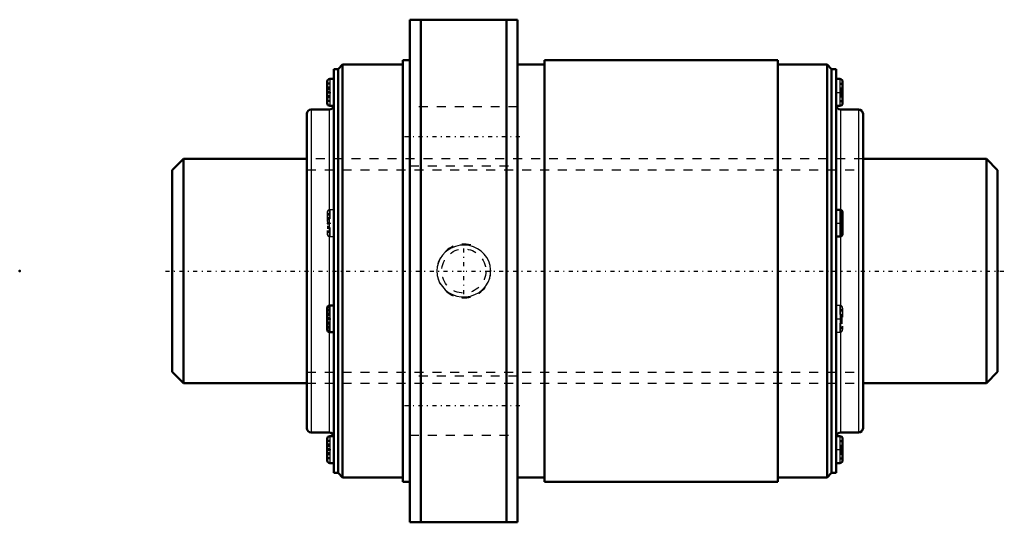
# Model space of a CAD drawing. Header units: millimetres. Extents: x -17 to 93, y -28 to 28.
import ezdxf

# ---------------------------------------------------------------- set-up
doc = ezdxf.new("R2010")
doc.units = ezdxf.units.MM
doc.linetypes.add('Center', pattern=[1.5, 0.45, -0.5, 0.05, -0.5])
doc.linetypes.add('Dashed', pattern=[2, 1, -1])
for name, color, linetype, lineweight in [('2d ConnectionPoints', 7, 'Continuous', 50), ('AM_0', 7, 'Continuous', 50), ('AM_4', 3, 'Continuous', 25), ('AM_5', 3, 'Continuous', 25), ('AM_7', 7, 'Center', 25), ('AM_9', 6, 'Dashed', 25)]:
    doc.layers.add(name, color=color, linetype=linetype, lineweight=lineweight)

# ---------------------------------------------------------------- blocks, each defined once
blk = doc.blocks.new('1_BLK2525_3_6ZZ_Nut_0_in_BLK2525_3_6ZZ_92LC7T_000_4')
at = {"layer": 'AM_0'}
for p, q in [((38.5, 28), (26.5, 28)), ((26.5, 28), (26.5, -28)), ((27.73, 28), (27.73, -28)), ((37.27, 28), (37.27, -28)), ((38.5, 28), (38.5, -28)), ((25.7, 23.5), (25.7, -23.5)), ((26.5, 23.5), (25.7, 23.5)), ((41.5, 23.5), (41.5, -23.5)), ((67.5, 23.5), (41.5, 23.5)), ((67.5, 23.5), (67.5, -23.5)), ((18, 22.5), (18, -22.5)), ((18.5, 22.5), (18, 22.5)), ((19, 23), (18.5, 22.5)), ((18.5, 22.5), (18.5, -22.5)), ((19, 23), (19, -23)), ((25.7, 23), (19, 23)), ((41.5, 23), (38.5, 23)), ((73, 23), (67.5, 23)), ((73.5, 22.5), (73, 23)), ((73, 23), (73, -23)), ((74, 22.5), (73.5, 22.5)), ((73.5, 22.5), (73.5, -22.5)), ((74, 22.5), (74, -22.5)), ((17.27, 21.1), (17.27, 18.7)), ((18, 21.4), (17.57, 21.4)), ((74.43, 21.4), (74, 21.4)), ((74.73, 21.1), (74.73, 18.7)), ((17.5, 18), (15.5, 18)), ((17.57, 18.4), (18, 18.4)), ((74.01, 18.4), (74.43, 18.4)), ((76.5, 18), (74.5, 18)), ((15, 17.5), (15, -17.5)), ((77, 17.5), (77, -17.5)), ((74.43, 6.83), (74, 6.83)), ((74.73, 6.53), (74.73, 4.13)), ((74, 3.83), (74.43, 3.83)), ((17.27, -4.13), (17.27, -6.53)), ((18, -3.83), (17.57, -3.83)), ((17.57, -6.83), (18, -6.83)), ((15.5, -18), (17.5, -18)), ((17.99, -18.4), (17.57, -18.4)), ((74.43, -18.4), (74, -18.4)), ((74.5, -18), (76.5, -18)), ((17.27, -18.7), (17.27, -21.1)), ((74.73, -18.7), (74.73, -21.1)), ((17.57, -21.4), (18, -21.4)), ((74, -21.4), (74.43, -21.4)), ((18, -22.5), (18.5, -22.5)), ((18.5, -22.5), (19, -23)), ((19, -23), (25.7, -23)), ((38.5, -23), (41.5, -23)), ((67.5, -23), (73, -23)), ((73, -23), (73.5, -22.5)), ((73.5, -22.5), (74, -22.5)), ((25.7, -23.5), (26.5, -23.5)), ((41.5, -23.5), (67.5, -23.5)), ((26.5, -28), (38.5, -28))]:
    blk.add_line(p, q, dxfattribs=at)
for centre, radius, start, end in [((17.57, 21.1), 0.3, 90, 180), ((74.43, 21.1), 0.3, 360, 90), ((17.57, 18.7), 0.3, 180, 270), ((74.43, 18.7), 0.3, 270, 0), ((15.5, 17.5), 0.5, 90, 180), ((17.5, 18.5), 0.5, 270, 348.2375), ((74.5, 18.5), 0.5, 180, 270), ((76.5, 17.5), 0.5, 360, 90), ((74.43, 6.53), 0.3, 360, 90), ((74.43, 4.13), 0.3, 270, 0), ((17.57, -4.13), 0.3, 90, 180), ((17.57, -6.53), 0.3, 180, 270), ((15.5, -17.5), 0.5, 180, 270), ((76.5, -17.5), 0.5, 270, 0), ((17.57, -18.7), 0.3, 90, 180), ((17.5, -18.5), 0.5, 0, 90), ((74.5, -18.5), 0.5, 90, 168.2375), ((74.43, -18.7), 0.3, 360, 90), ((17.57, -21.1), 0.3, 180, 270), ((74.43, -21.1), 0.3, 270, 0)]:
    blk.add_arc(centre, radius, start, end, dxfattribs=at)
at = {"layer": 'AM_4'}
for p, q in [((17.57, 21.4), (17.57, 18.4)), ((74.43, 21.4), (74.43, 18.4)), ((15.5, 18), (15.5, -18)), ((17.5, 18), (17.5, -3.84)), ((74.5, 18), (74.5, 6.82)), ((76.5, 18), (76.5, -18)), ((74.43, 6.83), (74.43, 3.83)), ((74.5, 3.84), (74.5, -18)), ((17.57, -3.83), (17.57, -6.83)), ((17.5, -6.82), (17.5, -18)), ((17.57, -18.4), (17.57, -21.4)), ((74.43, -18.4), (74.43, -21.4))]:
    blk.add_line(p, q, dxfattribs=at)
at = {"layer": 'AM_5', "linetype": 'Dashed'}
blk.add_arc((32.5, 0), 3, 75, 15, dxfattribs=at)
at = {"layer": 'AM_7'}
for p, q in [((17.23, 19.9), (18.04, 19.9)), ((73.96, 19.9), (74.77, 19.9)), ((25.9, 15), (39.1, 15)), ((17.23, 5.33), (18.04, 5.33)), ((73.96, 5.33), (74.77, 5.33)), ((32.5, -2.58), (32.5, 2.58)), ((17.23, -5.33), (18.04, -5.33)), ((73.96, -5.33), (74.77, -5.33)), ((25.9, -15), (39.1, -15)), ((17.23, -19.9), (18.04, -19.9)), ((73.96, -19.9), (74.77, -19.9))]:
    blk.add_line(p, q, dxfattribs=at)
at = {"layer": 'AM_9'}
for p, q in [((17.57, 20.93), (17.27, 20.93)), ((74.43, 20.93), (74.73, 20.93)), ((17.57, 20.8), (17.27, 20.8)), ((17.57, 20.49), (17.27, 20.49)), ((17.57, 20.4), (17.27, 20.4)), ((17.57, 20.36), (17.27, 20.36)), ((17.57, 20.28), (17.27, 20.28)), ((17.27, 20.27), (17.57, 20.27)), ((17.57, 20), (17.27, 20)), ((17.57, 19.92), (17.27, 19.92)), ((17.57, 19.88), (17.27, 19.88)), ((17.57, 19.8), (17.27, 19.8)), ((74.43, 20.8), (74.73, 20.8)), ((74.43, 20.4), (74.73, 20.4)), ((74.43, 20.3), (74.73, 20.3)), ((74.43, 20.23), (74.73, 20.23)), ((74.43, 20.23), (74.73, 20.23)), ((74.43, 20.17), (74.73, 20.17)), ((74.43, 20.05), (74.73, 20.05)), ((74.43, 19.92), (74.73, 19.92)), ((74.43, 19.88), (74.73, 19.88)), ((17.57, 19.52), (17.27, 19.52)), ((17.57, 19.51), (17.27, 19.51)), ((17.57, 19.43), (17.27, 19.43)), ((17.57, 19.4), (17.27, 19.4)), ((17.57, 19.3), (17.27, 19.3)), ((17.57, 19), (17.27, 19)), ((17.57, 18.87), (17.27, 18.87)), ((74.43, 19.75), (74.73, 19.75)), ((74.43, 19.62), (74.73, 19.62)), ((74.43, 19.57), (74.73, 19.57)), ((74.73, 19.57), (74.43, 19.57)), ((74.43, 19.5), (74.73, 19.5)), ((74.43, 19.4), (74.73, 19.4)), ((74.43, 19), (74.73, 19)), ((74.43, 18.87), (74.73, 18.87)), ((38.5, 18.3), (26.5, 18.3)), ((74, 18.4), (74.01, 18.4)), ((77, 12.5), (15, 12.5)), ((26.5, 11.7), (38.5, 11.7)), ((18, 6.83), (17.57, 6.83)), ((17.57, 6.83), (17.57, 3.83)), ((74.5, 6.82), (74.5, 3.84)), ((17.27, 6.53), (17.27, 4.13)), ((17.57, 6.36), (17.27, 6.36)), ((17.57, 6.23), (17.27, 6.23)), ((17.57, 5.93), (17.27, 5.93)), ((17.57, 5.83), (17.27, 5.83)), ((17.57, 5.8), (17.27, 5.8)), ((17.57, 5.72), (17.27, 5.72)), ((17.27, 5.71), (17.57, 5.71)), ((74.43, 6.36), (74.73, 6.36)), ((74.43, 6.23), (74.73, 6.23)), ((74.43, 5.83), (74.73, 5.83)), ((74.43, 5.73), (74.73, 5.73)), ((74.43, 5.66), (74.73, 5.66)), ((74.43, 5.66), (74.73, 5.66)), ((74.43, 5.61), (74.73, 5.61)), ((17.57, 5.43), (17.27, 5.43)), ((17.57, 5.35), (17.27, 5.35)), ((17.57, 5.31), (17.27, 5.31)), ((17.57, 5.23), (17.27, 5.23)), ((17.57, 4.96), (17.27, 4.96)), ((17.57, 4.95), (17.27, 4.95)), ((17.57, 4.87), (17.27, 4.87)), ((17.57, 4.83), (17.27, 4.83)), ((17.57, 4.74), (17.27, 4.74)), ((17.57, 4.43), (17.27, 4.43)), ((74.43, 5.48), (74.73, 5.48)), ((74.43, 5.35), (74.73, 5.35)), ((74.43, 5.31), (74.73, 5.31)), ((74.43, 5.18), (74.73, 5.18)), ((74.43, 5.06), (74.73, 5.06)), ((74.43, 5), (74.73, 5)), ((74.73, 5), (74.43, 5)), ((74.43, 4.93), (74.73, 4.93)), ((74.43, 4.83), (74.73, 4.83)), ((74.43, 4.43), (74.73, 4.43)), ((17.57, 4.3), (17.27, 4.3)), ((17.57, 3.83), (18, 3.83)), ((74.43, 4.3), (74.73, 4.3)), ((17.57, -4.3), (17.27, -4.3)), ((17.5, -3.84), (17.5, -6.82)), ((74.43, -3.83), (74, -3.83)), ((74.43, -3.83), (74.43, -6.83)), ((74.43, -4.3), (74.73, -4.3)), ((74.73, -4.13), (74.73, -6.53)), ((17.57, -4.43), (17.27, -4.43)), ((17.57, -4.74), (17.27, -4.74)), ((17.57, -4.83), (17.27, -4.83)), ((17.57, -4.87), (17.27, -4.87)), ((17.57, -4.95), (17.27, -4.95)), ((17.27, -4.96), (17.57, -4.96)), ((17.57, -5.23), (17.27, -5.23)), ((17.57, -5.31), (17.27, -5.31)), ((17.57, -5.35), (17.27, -5.35)), ((17.57, -5.43), (17.27, -5.43)), ((74.43, -4.43), (74.73, -4.43)), ((74.43, -4.83), (74.73, -4.83)), ((74.43, -4.93), (74.73, -4.93)), ((74.43, -5), (74.73, -5)), ((74.43, -5), (74.73, -5)), ((74.43, -5.06), (74.73, -5.06)), ((74.43, -5.18), (74.73, -5.18)), ((74.43, -5.31), (74.73, -5.31)), ((74.43, -5.35), (74.73, -5.35)), ((74.43, -5.48), (74.73, -5.48)), ((17.57, -5.71), (17.27, -5.71)), ((17.57, -5.72), (17.27, -5.72)), ((17.57, -5.8), (17.27, -5.8)), ((17.57, -5.83), (17.27, -5.83)), ((17.57, -5.93), (17.27, -5.93)), ((17.57, -6.23), (17.27, -6.23)), ((17.57, -6.36), (17.27, -6.36)), ((74.43, -5.61), (74.73, -5.61)), ((74.43, -5.66), (74.73, -5.66)), ((74.73, -5.66), (74.43, -5.66)), ((74.43, -5.73), (74.73, -5.73)), ((74.43, -5.83), (74.73, -5.83)), ((74.43, -6.23), (74.73, -6.23)), ((74.43, -6.36), (74.73, -6.36)), ((74, -6.83), (74.43, -6.83)), ((38.5, -11.7), (26.5, -11.7)), ((15, -12.5), (77, -12.5)), ((18, -18.4), (17.99, -18.4)), ((26.5, -18.3), (38.5, -18.3)), ((17.57, -18.87), (17.27, -18.87)), ((17.57, -19), (17.27, -19)), ((17.57, -19.3), (17.27, -19.3)), ((17.57, -19.4), (17.27, -19.4)), ((17.57, -19.43), (17.27, -19.43)), ((17.57, -19.51), (17.27, -19.51)), ((17.27, -19.52), (17.57, -19.52)), ((74.43, -18.87), (74.73, -18.87)), ((74.43, -19), (74.73, -19)), ((74.43, -19.4), (74.73, -19.4)), ((74.43, -19.5), (74.73, -19.5)), ((74.43, -19.57), (74.73, -19.57)), ((74.43, -19.57), (74.73, -19.57)), ((74.43, -19.62), (74.73, -19.62)), ((74.43, -19.75), (74.73, -19.75)), ((17.57, -19.8), (17.27, -19.8)), ((17.57, -19.88), (17.27, -19.88)), ((17.57, -19.92), (17.27, -19.92)), ((17.57, -20), (17.27, -20)), ((17.57, -20.27), (17.27, -20.27)), ((17.57, -20.28), (17.27, -20.28)), ((17.57, -20.36), (17.27, -20.36)), ((17.57, -20.4), (17.27, -20.4)), ((17.57, -20.49), (17.27, -20.49)), ((17.57, -20.8), (17.27, -20.8)), ((74.43, -19.88), (74.73, -19.88)), ((74.43, -19.92), (74.73, -19.92)), ((74.43, -20.05), (74.73, -20.05)), ((74.43, -20.17), (74.73, -20.17)), ((74.43, -20.23), (74.73, -20.23)), ((74.73, -20.23), (74.43, -20.23)), ((74.43, -20.3), (74.73, -20.3)), ((74.43, -20.4), (74.73, -20.4)), ((74.43, -20.8), (74.73, -20.8)), ((17.57, -20.93), (17.27, -20.93)), ((74.43, -20.93), (74.73, -20.93))]:
    blk.add_line(p, q, dxfattribs=at)
blk.add_lwpolyline([(30.42, 2.08), (30.12, 1.76), (29.88, 1.4), (29.67, 0.95), (29.54, 0.48), (29.5, 0.01), (29.54, -0.47), (29.66, -0.92), (29.84, -1.34), (30.11, -1.74), (30.43, -2.09), (30.81, -2.39), (31.24, -2.62), (31.72, -2.79), (32.22, -2.87), (32.74, -2.88), (33.25, -2.8), (33.74, -2.63), (34.2, -2.38), (34.6, -2.06), (34.95, -1.67), (35.21, -1.25), (35.39, -0.78), (35.48, -0.31), (35.49, 0.17), (35.43, 0.63), (35.28, 1.08), (35.07, 1.49), (34.79, 1.87), (34.44, 2.2), (34.04, 2.48), (33.59, 2.69), (33.11, 2.83), (32.59, 2.89), (32.08, 2.86), (31.57, 2.74), (31.08, 2.55), (30.74, 2.33), (30.42, 2.08)], dxfattribs=at)
blk.add_circle((32.5, 0), 2.46, dxfattribs=at)
for centre, radius, start, end in [((17.5, 18.5), 0.5, 348.2375, 0), ((17.57, 6.53), 0.3, 90, 180), ((17.57, 4.13), 0.3, 180, 270), ((74.43, -4.13), 0.3, 360, 90), ((74.43, -6.53), 0.3, 270, 0), ((74.5, -18.5), 0.5, 168.2375, 180)]:
    blk.add_arc(centre, radius, start, end, dxfattribs=at)
blk = doc.blocks.new('2_BLK2525_3_60ZZ0_Shaft_0_in_BLK2525_3_6ZZ_92LC7T_000_4')
at = {"layer": 'AM_0'}
for p, q in [((1.25, 12.5), (0, 11.25)), ((1.25, 12.5), (1.25, -12.5)), ((15, 12.5), (1.25, 12.5)), ((90.75, 12.5), (77, 12.5)), ((90.75, 12.5), (90.75, -12.5)), ((92, 11.25), (90.75, 12.5)), ((0, 11.25), (0, -11.25)), ((92, 11.25), (92, -11.25)), ((0, -11.25), (1.25, -12.5)), ((90.75, -12.5), (92, -11.25)), ((1.25, -12.5), (15, -12.5)), ((77, -12.5), (90.75, -12.5))]:
    blk.add_line(p, q, dxfattribs=at)
at = {"layer": 'AM_5', "linetype": 'Dashed'}
for p, q in [((15, 11.273), (77, 11.273)), ((15, -11.273), (77, -11.273))]:
    blk.add_line(p, q, dxfattribs=at)
at = {"layer": 'AM_7'}
blk.add_line((-0.75, 0), (92.75, 0), dxfattribs=at)
at = {"layer": 'AM_9'}
for p, q in [((77, 12.5), (15, 12.5)), ((15, -12.5), (77, -12.5))]:
    blk.add_line(p, q, dxfattribs=at)

msp = doc.modelspace()

# ---------------------------------------------------------------- linework, layer by layer
at = {"layer": '2d ConnectionPoints'}
for p in [(-17, 0), (0, 0), (92, 0)]:
    msp.add_point(p, dxfattribs=at)

# ---------------------------------------------------------------- block references
for name in ['1_BLK2525_3_6ZZ_Nut_0_in_BLK2525_3_6ZZ_92LC7T_000_4', '2_BLK2525_3_60ZZ0_Shaft_0_in_BLK2525_3_6ZZ_92LC7T_000_4']:
    msp.add_blockref(name, (0, 0))

doc.saveas('drawing.dxf')
